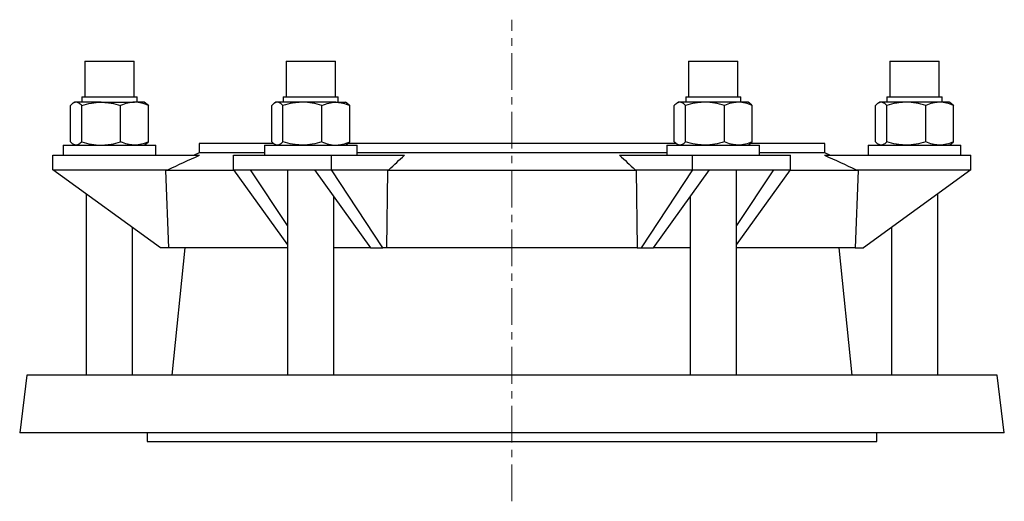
# Model space of a CAD drawing. Header units: millimetres. Extents: x 60 to 836, y -526 to 580.
# Tile 2 of 2: x 472 to 812, y 414 to 580. Entities that reach past the tile are written whole.
import ezdxf

# ---------------------------------------------------------------- set-up
doc = ezdxf.new("R2010")
doc.units = ezdxf.units.MM
doc.linetypes.add('CENTERX2', pattern=[20.32, 12.7, -2.54, 2.54, -2.54])
doc.layers.add('FORMAT', color=7, linetype='Continuous')

msp = doc.modelspace()

# ---------------------------------------------------------------- linework, layer by layer
at = {"color": 7, "linetype": 'Continuous', "lineweight": 25}
for p, q in [((494.08, 566.03), (494.08, 553.76)), ((494.08, 566.03), (511.08, 566.03)), ((511.08, 553.76), (511.08, 566.03)), ((563.58, 566.03), (563.58, 553.76)), ((563.58, 566.03), (580.58, 566.03)), ((580.58, 553.76), (580.58, 566.03)), ((702.58, 566.03), (702.58, 553.76)), ((702.58, 566.03), (706.83, 566.03)), ((706.83, 566.03), (719.58, 566.03)), ((719.58, 553.76), (719.58, 566.03)), ((772.08, 566.03), (772.08, 553.76)), ((772.08, 566.03), (784.83, 566.03)), ((784.83, 566.03), (789.08, 566.03)), ((789.08, 553.76), (789.08, 566.03)), ((490.58, 551.83), (490.09, 551.55)), ((491.06, 551.83), (490.58, 551.83)), ((499.72, 551.83), (491.06, 551.83)), ((493.06, 553.76), (493.06, 551.83)), ((493.06, 553.76), (512.11, 553.76)), ((499.72, 551.83), (511.25, 551.83)), ((514.58, 551.83), (511.25, 551.83)), ((512.11, 551.83), (512.11, 553.76)), ((515.08, 551.55), (514.58, 551.83)), ((560.08, 551.83), (559.59, 551.55)), ((560.56, 551.83), (560.08, 551.83)), ((569.22, 551.83), (560.56, 551.83)), ((562.56, 553.76), (562.56, 551.83)), ((562.56, 553.76), (581.61, 553.76)), ((580.75, 551.83), (569.22, 551.83)), ((580.75, 551.83), (584.08, 551.83)), ((581.61, 551.83), (581.61, 553.76)), ((584.58, 551.55), (584.08, 551.83)), ((584.58, 551.55), (584.58, 551.55)), ((699.08, 551.83), (698.59, 551.55)), ((699.56, 551.83), (699.08, 551.83)), ((708.22, 551.83), (699.56, 551.83)), ((701.56, 553.76), (701.56, 551.83)), ((701.56, 553.76), (706.32, 553.76)), ((706.32, 553.76), (720.61, 553.76)), ((719.75, 551.83), (708.22, 551.83)), ((723.08, 551.83), (719.75, 551.83)), ((720.61, 551.83), (720.61, 553.76)), ((723.58, 551.54), (723.08, 551.83)), ((768.58, 551.83), (768.09, 551.55)), ((769.06, 551.83), (768.58, 551.83)), ((777.72, 551.83), (769.06, 551.83)), ((771.06, 553.76), (771.06, 551.83)), ((771.06, 553.76), (785.35, 553.76)), ((789.25, 551.83), (777.72, 551.83)), ((785.35, 553.76), (790.11, 553.76)), ((792.58, 551.83), (789.25, 551.83)), ((790.11, 551.83), (790.11, 553.76)), ((793.08, 551.55), (792.58, 551.83)), ((489.13, 538.11), (489.13, 550.76)), ((493, 538.11), (493, 550.76)), ((506.45, 538.11), (506.45, 550.76)), ((516.04, 538.11), (516.04, 550.76)), ((558.63, 538.11), (558.63, 550.76)), ((562.5, 538.11), (562.5, 550.76)), ((575.95, 538.11), (575.95, 550.76)), ((585.54, 538.11), (585.54, 550.76)), ((697.63, 538.11), (697.63, 550.76)), ((701.5, 538.11), (701.5, 550.76)), ((714.95, 538.11), (714.95, 550.76)), ((724.54, 538.11), (724.54, 550.76)), ((767.13, 538.11), (767.13, 550.76)), ((771, 538.11), (771, 550.76)), ((784.45, 538.11), (784.45, 550.76)), ((794.04, 538.11), (794.04, 550.76)), ((490.09, 537.32), (490.58, 537.03)), ((514.58, 537.03), (515.08, 537.32)), ((533.58, 537.53), (533.58, 534.33)), ((559.27, 537.53), (533.58, 537.53)), ((559.59, 537.32), (560.08, 537.03)), ((584.08, 537.03), (584.58, 537.32)), ((698.28, 537.53), (584.89, 537.53)), ((698.59, 537.32), (699.08, 537.03)), ((723.08, 537.03), (723.58, 537.32)), ((749.58, 537.53), (723.9, 537.53)), ((749.58, 534.33), (749.58, 537.53)), ((768.09, 537.32), (768.58, 537.03)), ((792.58, 537.03), (793.08, 537.32)), ((486.58, 537.03), (486.58, 533.53)), ((486.58, 537.03), (518.58, 537.03)), ((518.58, 533.53), (518.58, 537.03)), ((533.58, 534.33), (531.87, 533.53)), ((556.08, 534.33), (533.58, 534.33)), ((556.08, 537.03), (556.08, 533.53)), ((556.08, 537.03), (564.08, 537.03)), ((564.08, 537.03), (588.08, 537.03)), ((588.08, 533.53), (588.08, 537.03)), ((695.08, 534.33), (588.08, 534.33)), ((695.08, 537.03), (695.08, 533.53)), ((695.08, 537.03), (719.08, 537.03)), ((719.08, 537.03), (727.08, 537.03)), ((727.08, 533.53), (727.08, 537.03)), ((749.58, 534.33), (727.08, 534.33)), ((751.3, 533.53), (749.58, 534.33)), ((764.58, 537.03), (764.58, 533.53)), ((764.58, 537.03), (796.58, 537.03)), ((796.58, 533.53), (796.58, 537.03)), ((483.08, 528.53), (483.08, 533.53)), ((483.08, 533.53), (533.62, 533.53)), ((545.45, 528.53), (545.45, 533.53)), ((545.45, 533.53), (579.22, 533.53)), ((579.22, 528.53), (579.22, 533.53)), ((579.22, 533.53), (604.49, 533.53)), ((678.68, 533.53), (703.95, 533.53)), ((703.95, 528.53), (703.95, 533.53)), ((703.95, 533.53), (737.72, 533.53)), ((737.72, 528.53), (737.72, 533.53)), ((749.55, 533.53), (800.08, 533.53)), ((800.08, 528.53), (800.08, 533.53)), ((483.08, 528.53), (522.74, 528.53)), ((520.25, 501.53), (483.08, 528.53)), ((522, 528.2), (522.74, 528.53)), ((545.69, 528.2), (522, 528.2)), ((523.04, 501.53), (522, 528.2)), ((545.45, 528.53), (551.33, 528.53)), ((545.45, 528.53), (564.08, 502.54)), ((551.33, 528.53), (573.34, 528.53)), ((564.08, 509.19), (551.33, 528.53)), ((564.08, 528.53), (564.08, 457.53)), ((573.34, 528.53), (579.22, 528.53)), ((573.34, 528.53), (592.7, 501.53)), ((597.03, 501.53), (579.22, 528.53)), ((579.22, 528.53), (599.05, 528.53)), ((598.42, 501.53), (598.67, 528.2)), ((598.67, 528.2), (599.05, 528.53)), ((684.5, 528.2), (598.67, 528.2)), ((684.12, 528.53), (703.95, 528.53)), ((684.12, 528.53), (684.5, 528.2)), ((684.5, 528.2), (684.75, 501.53)), ((703.95, 528.53), (686.14, 501.53)), ((690.47, 501.53), (709.83, 528.53)), ((703.95, 528.53), (709.83, 528.53)), ((709.83, 528.53), (731.84, 528.53)), ((719.08, 457.53), (719.08, 528.53)), ((719.08, 502.54), (737.72, 528.53)), ((731.84, 528.53), (719.08, 509.19)), ((731.84, 528.53), (737.72, 528.53)), ((761.17, 528.2), (737.48, 528.2)), ((761.17, 528.2), (760.13, 501.53)), ((760.43, 528.53), (761.17, 528.2)), ((760.43, 528.53), (800.08, 528.53)), ((800.08, 528.53), (762.92, 501.53)), ((494.58, 520.18), (494.58, 457.53)), ((580.08, 457.53), (580.08, 519.13)), ((703.08, 519.13), (703.08, 457.53)), ((788.58, 457.53), (788.58, 520.18)), ((510.58, 457.53), (510.58, 508.55)), ((772.58, 508.55), (772.58, 457.53)), ((523.04, 501.53), (520.25, 501.53)), ((564.08, 501.53), (523.04, 501.53)), ((528.58, 501.53), (524.08, 457.53)), ((592.7, 501.53), (580.08, 501.53)), ((592.7, 501.53), (597.03, 501.53)), ((598.42, 501.53), (597.03, 501.53)), ((684.75, 501.53), (598.42, 501.53)), ((684.75, 501.53), (686.14, 501.53)), ((686.14, 501.53), (690.47, 501.53)), ((703.08, 501.53), (690.47, 501.53)), ((760.13, 501.53), (719.08, 501.53)), ((759.08, 457.53), (754.58, 501.53)), ((760.13, 501.53), (762.92, 501.53)), ((474.08, 457.53), (471.58, 437.53)), ((809.08, 457.53), (474.08, 457.53)), ((811.58, 437.53), (809.08, 457.53)), ((811.58, 437.53), (471.58, 437.53)), ((515.58, 437.53), (515.58, 434.53)), ((767.58, 434.53), (767.58, 437.53)), ((515.58, 434.53), (767.58, 434.53))]:
    msp.add_line(p, q, dxfattribs=at)
for points, knots in [([(491.06, 551.83), (490.9, 551.83), (490.73, 551.81), (490.41, 551.71), (490.24, 551.64), (489.76, 551.36), (489.44, 551.09), (489.13, 550.76)], [0, 0, 0, 0, 0.25, 0.25, 0.5, 0.5, 1, 1, 1, 1]), ([(493, 550.76), (492.68, 551.09), (492.36, 551.36), (491.72, 551.73), (491.39, 551.83), (491.06, 551.83)], [0, 0, 0, 0, 0.5, 0.5, 1, 1, 1, 1]), ([(493, 550.76), (494.09, 551.09), (495.21, 551.36), (497.46, 551.73), (498.59, 551.83), (499.72, 551.83)], [0, 0, 0, 0, 0.5, 0.5, 1, 1, 1, 1]), ([(499.72, 551.83), (500.29, 551.83), (500.86, 551.81), (502.01, 551.71), (502.58, 551.64), (504.26, 551.35), (505.36, 551.09), (506.45, 550.76)], [0, 0, 0, 0, 0.25, 0.25, 0.5, 0.5, 1, 1, 1, 1]), ([(511.25, 551.83), (510.84, 551.83), (510.43, 551.81), (509.62, 551.71), (509.22, 551.64), (508.02, 551.36), (507.23, 551.09), (506.45, 550.76)], [0, 0, 0, 0, 0.25, 0.25, 0.5, 0.5, 1, 1, 1, 1]), ([(516.04, 550.76), (515.26, 551.09), (514.47, 551.36), (512.87, 551.73), (512.06, 551.83), (511.25, 551.83)], [0, 0, 0, 0, 0.5, 0.5, 1, 1, 1, 1]), ([(515.08, 551.54), (515.1, 551.53), (515.22, 551.47), (515.45, 551.3), (515.75, 551.06), (515.94, 550.86), (516.04, 550.76)], [0, 0, 0, 0, 0.065226, 0.37675, 0.688415, 1, 1, 1, 1]), ([(560.56, 551.83), (560.4, 551.83), (560.23, 551.81), (559.91, 551.71), (559.74, 551.64), (559.26, 551.36), (558.94, 551.09), (558.63, 550.76)], [0, 0, 0, 0, 0.25, 0.25, 0.5, 0.5, 1, 1, 1, 1]), ([(562.5, 550.76), (562.18, 551.09), (561.86, 551.36), (561.22, 551.73), (560.89, 551.83), (560.56, 551.83)], [0, 0, 0, 0, 0.5, 0.5, 1, 1, 1, 1]), ([(569.22, 551.83), (568.65, 551.83), (568.08, 551.81), (566.94, 551.71), (566.38, 551.64), (564.7, 551.36), (563.59, 551.09), (562.5, 550.76)], [0, 0, 0, 0, 0.25, 0.25, 0.5, 0.5, 1, 1, 1, 1]), ([(575.95, 550.76), (574.85, 551.09), (573.74, 551.36), (571.5, 551.73), (570.37, 551.83), (569.22, 551.83)], [0, 0, 0, 0, 0.5, 0.5, 1, 1, 1, 1]), ([(575.95, 550.76), (576.73, 551.09), (577.53, 551.36), (579.13, 551.73), (579.94, 551.83), (580.75, 551.83)], [0, 0, 0, 0, 0.5, 0.5, 1, 1, 1, 1]), ([(580.75, 551.83), (581.15, 551.83), (581.56, 551.81), (582.37, 551.71), (582.78, 551.64), (583.98, 551.35), (584.77, 551.09), (585.54, 550.76)], [0, 0, 0, 0, 0.25, 0.25, 0.5, 0.5, 1, 1, 1, 1]), ([(584.58, 551.54), (584.6, 551.53), (584.72, 551.47), (584.95, 551.3), (585.25, 551.06), (585.44, 550.86), (585.54, 550.76)], [0, 0, 0, 0, 0.0652255, 0.3767485, 0.6884141, 1, 1, 1, 1]), ([(699.56, 551.83), (699.4, 551.83), (699.23, 551.81), (698.9, 551.71), (698.74, 551.64), (698.26, 551.35), (697.94, 551.09), (697.63, 550.76)], [0, 0, 0, 0, 0.25, 0.25, 0.5, 0.5, 1, 1, 1, 1]), ([(701.5, 550.76), (701.18, 551.09), (700.86, 551.36), (700.21, 551.73), (699.89, 551.83), (699.56, 551.83)], [0, 0, 0, 0, 0.5, 0.5, 1, 1, 1, 1]), ([(708.22, 551.83), (707.65, 551.83), (707.08, 551.81), (705.94, 551.71), (705.38, 551.64), (703.7, 551.36), (702.59, 551.09), (701.5, 550.76)], [0, 0, 0, 0, 0.25, 0.25, 0.5, 0.5, 1, 1, 1, 1]), ([(714.95, 550.76), (713.85, 551.09), (712.74, 551.36), (710.5, 551.73), (709.37, 551.83), (708.22, 551.83)], [0, 0, 0, 0, 0.5, 0.5, 1, 1, 1, 1]), ([(719.75, 551.83), (719.34, 551.83), (718.93, 551.81), (718.12, 551.71), (717.72, 551.64), (716.52, 551.36), (715.73, 551.09), (714.95, 550.76)], [0, 0, 0, 0, 0.25, 0.25, 0.5, 0.5, 1, 1, 1, 1]), ([(724.54, 550.76), (723.76, 551.09), (722.97, 551.36), (721.37, 551.73), (720.56, 551.83), (719.75, 551.83)], [0, 0, 0, 0, 0.5, 0.5, 1, 1, 1, 1]), ([(724.54, 550.76), (724.46, 550.84), (724.3, 551.01), (724.02, 551.25), (723.78, 551.44), (723.62, 551.52), (723.58, 551.54)], [0, 0, 0, 0, 0.256155, 0.512502, 0.880319, 1, 1, 1, 1]), ([(769.06, 551.83), (768.9, 551.83), (768.73, 551.81), (768.41, 551.71), (768.24, 551.64), (767.76, 551.36), (767.44, 551.09), (767.13, 550.76)], [0, 0, 0, 0, 0.25, 0.25, 0.5, 0.5, 1, 1, 1, 1]), ([(771, 550.76), (770.68, 551.09), (770.36, 551.36), (769.72, 551.73), (769.39, 551.83), (769.06, 551.83)], [0, 0, 0, 0, 0.5, 0.5, 1, 1, 1, 1]), ([(777.72, 551.83), (777.15, 551.83), (776.58, 551.81), (775.44, 551.71), (774.87, 551.64), (773.19, 551.35), (772.08, 551.09), (771, 550.76)], [0, 0, 0, 0, 0.25, 0.25, 0.5, 0.5, 1, 1, 1, 1]), ([(784.45, 550.76), (783.36, 551.09), (782.24, 551.36), (779.99, 551.73), (778.86, 551.83), (777.72, 551.83)], [0, 0, 0, 0, 0.5, 0.5, 1, 1, 1, 1]), ([(789.25, 551.83), (788.84, 551.83), (788.43, 551.81), (787.62, 551.71), (787.22, 551.64), (786.02, 551.36), (785.23, 551.09), (784.45, 550.76)], [0, 0, 0, 0, 0.25, 0.25, 0.5, 0.5, 1, 1, 1, 1]), ([(794.04, 550.76), (793.26, 551.09), (792.47, 551.36), (790.87, 551.73), (790.06, 551.83), (789.25, 551.83)], [0, 0, 0, 0, 0.5, 0.5, 1, 1, 1, 1]), ([(793.08, 551.54), (793.1, 551.53), (793.22, 551.47), (793.45, 551.3), (793.75, 551.06), (793.94, 550.86), (794.04, 550.76)], [0, 0, 0, 0, 0.065227, 0.37675, 0.688415, 1, 1, 1, 1]), ([(491.06, 537.03), (490.9, 537.03), (490.73, 537.06), (490.41, 537.16), (490.24, 537.23), (489.76, 537.51), (489.44, 537.78), (489.13, 538.11)], [0, 0, 0, 0, 0.25, 0.25, 0.5, 0.5, 1, 1, 1, 1]), ([(493, 538.11), (492.68, 537.78), (492.36, 537.51), (491.72, 537.14), (491.39, 537.03), (491.06, 537.03)], [0, 0, 0, 0, 0.5, 0.5, 1, 1, 1, 1]), ([(493, 538.11), (494.09, 537.78), (495.21, 537.51), (497.46, 537.13), (498.59, 537.03), (499.72, 537.03)], [0, 0, 0, 0, 0.5, 0.5, 1, 1, 1, 1]), ([(499.72, 537.03), (500.29, 537.03), (500.86, 537.06), (502.01, 537.16), (502.58, 537.23), (504.26, 537.51), (505.36, 537.78), (506.45, 538.11)], [0, 0, 0, 0, 0.25, 0.25, 0.5, 0.5, 1, 1, 1, 1]), ([(511.25, 537.03), (510.84, 537.03), (510.43, 537.06), (509.62, 537.16), (509.22, 537.23), (508.02, 537.51), (507.23, 537.78), (506.45, 538.11)], [0, 0, 0, 0, 0.25, 0.25, 0.5, 0.5, 1, 1, 1, 1]), ([(516.04, 538.11), (515.26, 537.78), (514.47, 537.51), (512.87, 537.14), (512.06, 537.03), (511.25, 537.03)], [0, 0, 0, 0, 0.5, 0.5, 1, 1, 1, 1]), ([(515.08, 537.32), (515.1, 537.34), (515.22, 537.4), (515.45, 537.56), (515.75, 537.81), (515.94, 538.01), (516.04, 538.11)], [0, 0, 0, 0, 0.065226, 0.376751, 0.688415, 1, 1, 1, 1]), ([(560.56, 537.03), (560.4, 537.03), (560.23, 537.06), (559.91, 537.16), (559.74, 537.23), (559.26, 537.51), (558.94, 537.78), (558.63, 538.11)], [0, 0, 0, 0, 0.25, 0.25, 0.5, 0.5, 1, 1, 1, 1]), ([(562.5, 538.11), (562.18, 537.78), (561.86, 537.51), (561.22, 537.14), (560.89, 537.03), (560.56, 537.03)], [0, 0, 0, 0, 0.5, 0.5, 1, 1, 1, 1]), ([(569.22, 537.03), (568.65, 537.03), (568.08, 537.06), (566.94, 537.16), (566.38, 537.23), (564.7, 537.51), (563.59, 537.78), (562.5, 538.11)], [0, 0, 0, 0, 0.25, 0.25, 0.5, 0.5, 1, 1, 1, 1]), ([(575.95, 538.11), (574.85, 537.78), (573.74, 537.51), (571.5, 537.14), (570.37, 537.03), (569.22, 537.03)], [0, 0, 0, 0, 0.5, 0.5, 1, 1, 1, 1]), ([(575.95, 538.11), (576.73, 537.78), (577.53, 537.51), (579.13, 537.13), (579.94, 537.03), (580.75, 537.03)], [0, 0, 0, 0, 0.5, 0.5, 1, 1, 1, 1]), ([(580.75, 537.03), (581.15, 537.03), (581.56, 537.06), (582.37, 537.16), (582.78, 537.23), (583.98, 537.51), (584.77, 537.78), (585.54, 538.11)], [0, 0, 0, 0, 0.25, 0.25, 0.5, 0.5, 1, 1, 1, 1]), ([(584.58, 537.32), (584.6, 537.34), (584.72, 537.4), (584.95, 537.56), (585.25, 537.81), (585.44, 538.01), (585.54, 538.11)], [0, 0, 0, 0, 0.065226, 0.376749, 0.688414, 1, 1, 1, 1]), ([(699.56, 537.03), (699.4, 537.03), (699.23, 537.06), (698.9, 537.16), (698.74, 537.23), (698.26, 537.51), (697.94, 537.78), (697.63, 538.11)], [0, 0, 0, 0, 0.25, 0.25, 0.5, 0.5, 1, 1, 1, 1]), ([(701.5, 538.11), (701.18, 537.78), (700.86, 537.51), (700.21, 537.13), (699.89, 537.03), (699.56, 537.03)], [0, 0, 0, 0, 0.5, 0.5, 1, 1, 1, 1]), ([(708.22, 537.03), (707.65, 537.03), (707.08, 537.06), (705.94, 537.16), (705.38, 537.23), (703.7, 537.51), (702.59, 537.78), (701.5, 538.11)], [0, 0, 0, 0, 0.25, 0.25, 0.5, 0.5, 1, 1, 1, 1]), ([(714.95, 538.11), (713.85, 537.78), (712.74, 537.51), (710.5, 537.14), (709.37, 537.03), (708.22, 537.03)], [0, 0, 0, 0, 0.5, 0.5, 1, 1, 1, 1]), ([(719.75, 537.03), (719.34, 537.03), (718.93, 537.06), (718.12, 537.16), (717.72, 537.23), (716.52, 537.51), (715.73, 537.78), (714.95, 538.11)], [0, 0, 0, 0, 0.25, 0.25, 0.5, 0.5, 1, 1, 1, 1]), ([(724.54, 538.11), (723.76, 537.78), (722.97, 537.51), (721.37, 537.14), (720.56, 537.03), (719.75, 537.03)], [0, 0, 0, 0, 0.5, 0.5, 1, 1, 1, 1]), ([(724.54, 538.11), (724.46, 538.02), (724.3, 537.86), (724.02, 537.62), (723.78, 537.43), (723.62, 537.35), (723.58, 537.33)], [0, 0, 0, 0, 0.256155, 0.512502, 0.880319, 1, 1, 1, 1]), ([(769.06, 537.03), (768.9, 537.03), (768.73, 537.06), (768.41, 537.16), (768.24, 537.23), (767.76, 537.51), (767.44, 537.78), (767.13, 538.11)], [0, 0, 0, 0, 0.25, 0.25, 0.5, 0.5, 1, 1, 1, 1]), ([(771, 538.11), (770.68, 537.78), (770.36, 537.51), (769.72, 537.14), (769.39, 537.03), (769.06, 537.03)], [0, 0, 0, 0, 0.5, 0.5, 1, 1, 1, 1]), ([(777.72, 537.03), (777.15, 537.03), (776.58, 537.06), (775.44, 537.16), (774.87, 537.23), (773.19, 537.51), (772.08, 537.78), (771, 538.11)], [0, 0, 0, 0, 0.25, 0.25, 0.5, 0.5, 1, 1, 1, 1]), ([(784.45, 538.11), (783.36, 537.78), (782.24, 537.51), (779.99, 537.13), (778.86, 537.03), (777.72, 537.03)], [0, 0, 0, 0, 0.5, 0.5, 1, 1, 1, 1]), ([(789.25, 537.03), (788.84, 537.03), (788.43, 537.06), (787.62, 537.16), (787.22, 537.23), (786.02, 537.51), (785.23, 537.78), (784.45, 538.11)], [0, 0, 0, 0, 0.25, 0.25, 0.5, 0.5, 1, 1, 1, 1]), ([(794.04, 538.11), (793.26, 537.78), (792.47, 537.51), (790.87, 537.14), (790.06, 537.03), (789.25, 537.03)], [0, 0, 0, 0, 0.5, 0.5, 1, 1, 1, 1]), ([(793.08, 537.32), (793.1, 537.34), (793.22, 537.4), (793.45, 537.56), (793.75, 537.81), (793.94, 538.01), (794.04, 538.11)], [0, 0, 0, 0, 0.065227, 0.376751, 0.688415, 1, 1, 1, 1])]:
    msp.add_open_spline(points, degree=3, knots=knots, dxfattribs=at)
for points in [[(522.74, 528.53), (526.36, 530.2), (529.99, 531.87), (533.62, 533.53)], [(599.05, 528.53), (600.86, 530.2), (602.67, 531.87), (604.49, 533.53)], [(678.68, 533.53), (680.5, 531.87), (682.31, 530.2), (684.12, 528.53)], [(749.55, 533.53), (753.18, 531.87), (756.81, 530.2), (760.43, 528.53)]]:
    msp.add_open_spline(points, degree=3, dxfattribs=at)
at = {"layer": 'FORMAT', "linetype": 'CENTERX2', "lineweight": 18}
msp.add_line((641.58, 413.91), (641.58, 580.37), dxfattribs=at)

doc.saveas('drawing.dxf')
